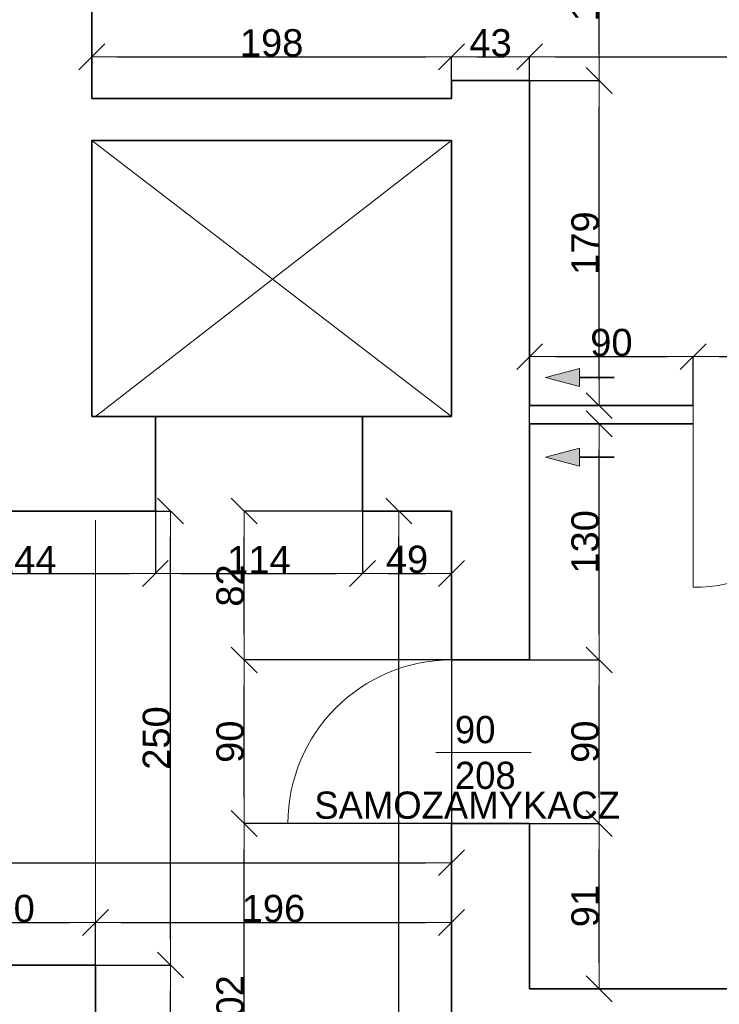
# Model space of a CAD drawing. Header units: metres. Extents: x 7506757 to 756746378, y 5735207 to 582114514.
# Tile 162 of 256: x 7705808 to 7709659, y 5863654 to 5869074. Entities that reach past the tile are written whole.
import ezdxf

# ---------------------------------------------------------------- set-up
doc = ezdxf.new("R2010")
doc.units = ezdxf.units.M
doc.header["$MEASUREMENT"] = 0
doc.header["$PDMODE"] = 2
doc.layers.get('0').update_dxf_attribs({"color": 250, "linetype": 'CONTINUOUS', "lineweight": 100, "plot": 0})
doc.layers.get('Defpoints').update_dxf_attribs({"linetype": 'CONTINUOUS'})
for name, color, linetype, lineweight in [('7 - linia widok1', 7, 'CONTINUOUS', 13), ('M_OCIANA1', 7, 'CONTINUOUS', 13), ('M_OCIANA3', 30, 'CONTINUOUS', 18), ('M_OCIANA6', 5, 'CONTINUOUS', 35), ('m_umeblowanie1', 7, 'CONTINUOUS', 13), ('opis1', 7, 'CONTINUOUS', 13), ('WYMIARY', 8, 'CONTINUOUS', 13)]:
    doc.layers.add(name, color=color, linetype=linetype, lineweight=lineweight)
doc.layers.add('M_OCIANA', color=7, linetype='CONTINUOUS')
doc.layers.add('PWYMIAR', color=7, linetype='CONTINUOUS')
doc.styles.add('GENERATED_STYLE_1', font='arial.ttf')
doc.styles.add('GENERATED_STYLE_2', font='txt')
doc.dimstyles.new('GENERATED_STYLE__1', dxfattribs={"dimtxt": 150, "dimasz": 142.5, "dimexe": 0.18, "dimexo": 0, "dimgap": 0.09, "dimtad": 1, "dimdec": 0, "dimlfac": 0.1, "dimzin": 0, "dimdsep": 46, "dimtxsty": 'GENERATED_STYLE_1', "dimblk": 'ARROWHEAD_6', "dimblk1": 'ARROWHEAD_6', "dimblk2": 'ARROWHEAD_6', "dimcen": 0.09, "dimclrd": 251, "dimclre": 251, "dimclrt": 7, "dimazin": 0, "dimtfac": 1, "dimtdec": 4, "dimtmove": 0, "dimatfit": 3, "dimfxl": 0, "dimtolj": 1, "dimtzin": 0, "dimarcsym": 0})
doc.dimstyles.new('GENERATED_STYLE__2', dxfattribs={"dimtxt": 150, "dimasz": 142.5, "dimexe": 0.18, "dimexo": 0, "dimgap": 0.09, "dimtad": 1, "dimtih": 1, "dimtoh": 1, "dimdec": 0, "dimlfac": 0.1, "dimzin": 0, "dimdsep": 46, "dimtxsty": 'GENERATED_STYLE_1', "dimblk": 'ARROWHEAD_6', "dimblk1": 'ARROWHEAD_6', "dimblk2": 'ARROWHEAD_6', "dimcen": 0.09, "dimclrd": 251, "dimclre": 251, "dimclrt": 7, "dimazin": 0, "dimtfac": 1, "dimtdec": 4, "dimtmove": 0, "dimatfit": 3, "dimfxl": 0, "dimtolj": 1, "dimtzin": 0, "dimarcsym": 0})
doc.dimstyles.new('GENERATED_STYLE__3', dxfattribs={"dimtxt": 150, "dimasz": 142.5, "dimexe": 0.18, "dimexo": 0, "dimgap": 0.09, "dimtad": 1, "dimdec": 0, "dimlfac": 0.1, "dimzin": 0, "dimdsep": 46, "dimtxsty": 'GENERATED_STYLE_1', "dimblk": 'ARROWHEAD_6', "dimblk1": 'ARROWHEAD_6', "dimblk2": 'ARROWHEAD_6', "dimcen": 0.09, "dimclrd": 251, "dimclre": 251, "dimclrt": 7, "dimazin": 0, "dimtfac": 1, "dimtdec": 4, "dimtmove": 2, "dimatfit": 3, "dimfxl": 0, "dimtolj": 1, "dimtzin": 0, "dimarcsym": 0})
doc.dimstyles.new('GENERATED_STYLE__4', dxfattribs={"dimtxt": 150, "dimasz": 142.5, "dimexe": 0.18, "dimexo": 0, "dimgap": 0.09, "dimtad": 1, "dimtih": 1, "dimtoh": 1, "dimdec": 0, "dimlfac": 0.1, "dimzin": 0, "dimdsep": 46, "dimtxsty": 'GENERATED_STYLE_1', "dimblk": 'ARROWHEAD_6', "dimblk1": 'ARROWHEAD_6', "dimblk2": 'ARROWHEAD_6', "dimcen": 0.09, "dimclrd": 251, "dimclre": 251, "dimclrt": 7, "dimazin": 0, "dimtfac": 1, "dimtdec": 4, "dimtmove": 2, "dimatfit": 3, "dimfxl": 0, "dimtolj": 1, "dimtzin": 0, "dimarcsym": 0})

# ---------------------------------------------------------------- blocks, each defined once
blk = doc.blocks.new('Linia_82', base_point=(611521.9, 315686.8))
at = {"layer": 'M_OCIANA1', "linetype": 'Continuous'}
blk.add_hatch(color=256, dxfattribs=at).paths.add_polyline_path([(611521.9, 315686.8), (611708.5, 315736.8), (611708.5, 315636.8)], flags=0)
for p, q in [((611521.9, 315686.8), (611708.5, 315736.8)), ((611708.5, 315736.8), (611708.5, 315636.8)), ((611521.9, 315686.8), (611708.5, 315636.8))]:
    blk.add_line(p, q, dxfattribs=at)
at = {"layer": 'M_OCIANA6', "linetype": 'Continuous'}
blk.add_line((611708.5, 315686.8), (611900.6, 315686.8), dxfattribs=at)
blk = doc.blocks.new('Linia_85', base_point=(611521.9, 316124.8))
at = {"layer": 'M_OCIANA1', "linetype": 'Continuous'}
blk.add_hatch(color=256, dxfattribs=at).paths.add_polyline_path([(611521.9, 316124.8), (611708.5, 316174.8), (611708.5, 316074.8)], flags=0)
for p, q in [((611521.9, 316124.8), (611708.5, 316174.8)), ((611708.5, 316174.8), (611708.5, 316074.8)), ((611521.9, 316124.8), (611708.5, 316074.8))]:
    blk.add_line(p, q, dxfattribs=at)
at = {"layer": 'M_OCIANA6', "linetype": 'Continuous'}
blk.add_line((611708.5, 316124.8), (611900.6, 316124.8), dxfattribs=at)
blk = doc.blocks.new('ARROWHEAD_6')
at = {"color": 0, "linetype": 'Continuous', "lineweight": 0}
for p, q in [((-0.5, -0.5), (0.5, 0.5)), ((0, 0), (-1, 0))]:
    blk.add_line(p, q, dxfattribs=at)
blk = doc.blocks.new('*D6198')
at = {"layer": 'Defpoints', "color": 0, "linetype": 'Continuous', "transparency": 16777216}
for p in [(7706224.6, 5864103.4), (7706224.6, 5863869.7), (7705324.6, 5863799.7)]:
    blk.add_point(p, dxfattribs=at)
at = {"layer": 'PWYMIAR', "color": 251, "linetype": 'Continuous', "lineweight": -2, "transparency": 16777216}
for p, q in [((7705324.6, 5863799.7), (7705324.6, 5864103.5)), ((7705467.1, 5864103.4), (7706082.1, 5864103.4)), ((7706224.6, 5863869.7), (7706224.6, 5864103.5))]:
    blk.add_line(p, q, dxfattribs=at)
at = {"layer": 'PWYMIAR', "color": 251, "linetype": 'Continuous', "lineweight": -2, "transparency": 16777216, "xscale": 142.5, "yscale": 142.5, "zscale": 142.5, "rotation": 180}
blk.add_blockref('ARROWHEAD_6', (7705324.6, 5864103.4), dxfattribs=at)
at = {"layer": 'PWYMIAR', "color": 251, "linetype": 'Continuous', "lineweight": -2, "transparency": 16777216, "xscale": 142.5, "yscale": 142.5, "zscale": 142.5}
blk.add_blockref('ARROWHEAD_6', (7706224.6, 5864103.4), dxfattribs=at)
at = {"layer": 'PWYMIAR', "color": 7, "linetype": 'Continuous', "lineweight": 13, "transparency": 16777216, "insert": (7705774.6, 5864180), "char_height": 150, "attachment_point": 5, "style": 'GENERATED_STYLE_1'}
blk.add_mtext('\\A1;90', dxfattribs=at)
blk = doc.blocks.new('*D6199')
at = {"layer": 'Defpoints', "color": 0, "linetype": 'Continuous', "transparency": 16777216}
for p in [(7708184.6, 5866369.1), (7708184.6, 5864103.4), (7706224.6, 5863869.7)]:
    blk.add_point(p, dxfattribs=at)
at = {"layer": 'PWYMIAR', "color": 251, "linetype": 'Continuous', "lineweight": -2, "transparency": 16777216}
for p, q in [((7708184.6, 5866369.1), (7708184.6, 5864103.2)), ((7706224.6, 5863869.7), (7706224.6, 5864103.5)), ((7706367.1, 5864103.4), (7708042.1, 5864103.4))]:
    blk.add_line(p, q, dxfattribs=at)
at = {"layer": 'PWYMIAR', "color": 251, "linetype": 'Continuous', "lineweight": -2, "transparency": 16777216, "xscale": 142.5, "yscale": 142.5, "zscale": 142.5, "rotation": 180}
blk.add_blockref('ARROWHEAD_6', (7706224.6, 5864103.4), dxfattribs=at)
at = {"layer": 'PWYMIAR', "color": 251, "linetype": 'Continuous', "lineweight": -2, "transparency": 16777216, "xscale": 142.5, "yscale": 142.5, "zscale": 142.5}
blk.add_blockref('ARROWHEAD_6', (7708184.6, 5864103.4), dxfattribs=at)
at = {"layer": 'PWYMIAR', "color": 7, "linetype": 'Continuous', "lineweight": 13, "transparency": 16777216, "insert": (7707204.6, 5864180), "char_height": 150, "attachment_point": 5, "style": 'GENERATED_STYLE_1'}
blk.add_mtext('\\A1;196', dxfattribs=at)
blk = doc.blocks.new('*D6202')
at = {"layer": 'Defpoints', "color": 0, "linetype": 'Continuous', "transparency": 16777216}
for p in [(7706224.6, 5863869.7), (7706637.7, 5863869.7), (7706224.6, 5859459.1)]:
    blk.add_point(p, dxfattribs=at)
at = {"layer": 'PWYMIAR', "color": 251, "linetype": 'Continuous', "lineweight": -2, "transparency": 16777216}
for p, q in [((7706224.6, 5863869.7), (7706637.9, 5863869.7)), ((7706637.7, 5859601.6), (7706637.7, 5863727.2)), ((7706224.6, 5859459.1), (7706637.9, 5859459.1))]:
    blk.add_line(p, q, dxfattribs=at)
at = {"layer": 'PWYMIAR', "color": 251, "linetype": 'Continuous', "lineweight": -2, "transparency": 16777216, "xscale": 142.5, "yscale": 142.5, "zscale": 142.5}
for p, rotation in [((7706637.7, 5863869.7), 90), ((7706637.7, 5859459.1), 270)]:
    blk.add_blockref('ARROWHEAD_6', p, dxfattribs=dict(at, rotation=rotation))
at = {"layer": 'PWYMIAR', "color": 7, "linetype": 'Continuous', "lineweight": 13, "transparency": 16777216, "insert": (7706562.3, 5861664.4), "char_height": 150, "attachment_point": 5, "rotation": 90, "style": 'GENERATED_STYLE_1'}
blk.add_mtext('\\A1;441', dxfattribs=at)
blk = doc.blocks.new('*D6203')
at = {"layer": 'Defpoints', "color": 0, "linetype": 'Continuous', "transparency": 16777216}
for p in [(7706554.6, 5866369.1), (7706637.7, 5866369.1), (7706224.6, 5863869.7)]:
    blk.add_point(p, dxfattribs=at)
at = {"layer": 'PWYMIAR', "color": 251, "linetype": 'Continuous', "lineweight": -2, "transparency": 16777216}
for p, q in [((7706554.6, 5866369.1), (7706637.9, 5866369.1)), ((7706637.7, 5864012.2), (7706637.7, 5866226.6)), ((7706224.6, 5863869.7), (7706637.9, 5863869.7))]:
    blk.add_line(p, q, dxfattribs=at)
at = {"layer": 'PWYMIAR', "color": 251, "linetype": 'Continuous', "lineweight": -2, "transparency": 16777216, "xscale": 142.5, "yscale": 142.5, "zscale": 142.5}
for p, rotation in [((7706637.7, 5866369.1), 90), ((7706637.7, 5863869.7), 270)]:
    blk.add_blockref('ARROWHEAD_6', p, dxfattribs=dict(at, rotation=rotation))
at = {"layer": 'PWYMIAR', "color": 7, "linetype": 'Continuous', "lineweight": 13, "transparency": 16777216, "insert": (7706561.1, 5865119.4), "char_height": 150, "attachment_point": 5, "rotation": 90, "style": 'GENERATED_STYLE_1'}
blk.add_mtext('\\A1;250', dxfattribs=at)
blk = doc.blocks.new('*D6214')
at = {"layer": 'Defpoints', "color": 0, "linetype": 'Continuous', "transparency": 16777216}
for p in [(7707043.3, 5864649.1), (7708184.6, 5864649.1), (7708184.6, 5862629.2)]:
    blk.add_point(p, dxfattribs=at)
at = {"layer": 'PWYMIAR', "color": 251, "linetype": 'Continuous', "lineweight": -2, "transparency": 16777216}
for p, q in [((7708184.6, 5864649.1), (7707043.2, 5864649.1)), ((7707043.3, 5862771.7), (7707043.3, 5864506.6)), ((7708184.6, 5862629.2), (7707043.2, 5862629.2))]:
    blk.add_line(p, q, dxfattribs=at)
at = {"layer": 'PWYMIAR', "color": 251, "linetype": 'Continuous', "lineweight": -2, "transparency": 16777216, "xscale": 142.5, "yscale": 142.5, "zscale": 142.5}
for p, rotation in [((7707043.3, 5864649.1), 90), ((7707043.3, 5862629.2), 270)]:
    blk.add_blockref('ARROWHEAD_6', p, dxfattribs=dict(at, rotation=rotation))
at = {"layer": 'PWYMIAR', "color": 7, "linetype": 'Continuous', "lineweight": 13, "transparency": 16777216, "insert": (7706966.7, 5863639.1), "char_height": 150, "attachment_point": 5, "rotation": 90, "style": 'GENERATED_STYLE_1'}
blk.add_mtext('\\A1;202', dxfattribs=at)
blk = doc.blocks.new('*D6215')
at = {"layer": 'Defpoints', "color": 0, "linetype": 'Continuous', "transparency": 16777216}
for p in [(7707043.3, 5865549.1), (7708184.6, 5865549.1), (7708184.6, 5864649.1)]:
    blk.add_point(p, dxfattribs=at)
at = {"layer": 'PWYMIAR', "color": 251, "linetype": 'Continuous', "lineweight": -2, "transparency": 16777216}
for p, q in [((7708184.6, 5865549.1), (7707043.2, 5865549.1)), ((7707043.3, 5864791.6), (7707043.3, 5865406.6)), ((7708184.6, 5864649.1), (7707043.2, 5864649.1))]:
    blk.add_line(p, q, dxfattribs=at)
at = {"layer": 'PWYMIAR', "color": 251, "linetype": 'Continuous', "lineweight": -2, "transparency": 16777216, "xscale": 142.5, "yscale": 142.5, "zscale": 142.5}
for p, rotation in [((7707043.3, 5865549.1), 90), ((7707043.3, 5864649.1), 270)]:
    blk.add_blockref('ARROWHEAD_6', p, dxfattribs=dict(at, rotation=rotation))
at = {"layer": 'PWYMIAR', "color": 7, "linetype": 'Continuous', "lineweight": 13, "transparency": 16777216, "insert": (7706966.7, 5865099.1), "char_height": 150, "attachment_point": 5, "rotation": 90, "style": 'GENERATED_STYLE_1'}
blk.add_mtext('\\A1;90', dxfattribs=at)
blk = doc.blocks.new('*D6216')
at = {"layer": 'Defpoints', "color": 0, "linetype": 'Continuous', "transparency": 16777216}
for p in [(7707043.3, 5866369.1), (7708184.6, 5866369.1), (7708184.6, 5865549.1)]:
    blk.add_point(p, dxfattribs=at)
at = {"layer": 'PWYMIAR', "color": 251, "linetype": 'Continuous', "lineweight": -2, "transparency": 16777216}
for p, q in [((7708184.6, 5866369.1), (7707043.2, 5866369.1)), ((7707043.3, 5865691.6), (7707043.3, 5866226.6)), ((7708184.6, 5865549.1), (7707043.2, 5865549.1))]:
    blk.add_line(p, q, dxfattribs=at)
at = {"layer": 'PWYMIAR', "color": 251, "linetype": 'Continuous', "lineweight": -2, "transparency": 16777216, "xscale": 142.5, "yscale": 142.5, "zscale": 142.5}
for p, rotation in [((7707043.3, 5866369.1), 90), ((7707043.3, 5865549.1), 270)]:
    blk.add_blockref('ARROWHEAD_6', p, dxfattribs=dict(at, rotation=rotation))
at = {"layer": 'PWYMIAR', "color": 7, "linetype": 'Continuous', "lineweight": 13, "transparency": 16777216, "insert": (7706966.7, 5865959.1), "char_height": 150, "attachment_point": 5, "rotation": 90, "style": 'GENERATED_STYLE_1'}
blk.add_mtext('\\A1;82', dxfattribs=at)
blk = doc.blocks.new('*D6239')
at = {"layer": 'Defpoints', "color": 0, "linetype": 'Continuous', "transparency": 16777216}
for p in [(7708614.6, 5864649.1), (7708997.1, 5864649.1), (7708614.6, 5863739.2)]:
    blk.add_point(p, dxfattribs=at)
at = {"layer": 'PWYMIAR', "color": 251, "linetype": 'Continuous', "lineweight": -2, "transparency": 16777216}
for p, q in [((7708614.6, 5864649.1), (7708997.3, 5864649.1)), ((7708997.1, 5863881.7), (7708997.1, 5864506.6)), ((7708614.6, 5863739.2), (7708997.3, 5863739.2))]:
    blk.add_line(p, q, dxfattribs=at)
at = {"layer": 'PWYMIAR', "color": 251, "linetype": 'Continuous', "lineweight": -2, "transparency": 16777216, "xscale": 142.5, "yscale": 142.5, "zscale": 142.5}
for p, rotation in [((7708997.1, 5864649.1), 90), ((7708997.1, 5863739.2), 270)]:
    blk.add_blockref('ARROWHEAD_6', p, dxfattribs=dict(at, rotation=rotation))
at = {"layer": 'PWYMIAR', "color": 7, "linetype": 'Continuous', "lineweight": 13, "transparency": 16777216, "insert": (7708920.4, 5864194.1), "char_height": 150, "attachment_point": 5, "rotation": 90, "style": 'GENERATED_STYLE_1'}
blk.add_mtext('\\A1;91', dxfattribs=at)
blk = doc.blocks.new('*D6240')
at = {"layer": 'Defpoints', "color": 0, "linetype": 'Continuous', "transparency": 16777216}
for p in [(7708614.6, 5865549.1), (7708997.1, 5865549.1), (7708614.6, 5864649.1)]:
    blk.add_point(p, dxfattribs=at)
at = {"layer": 'PWYMIAR', "color": 251, "linetype": 'Continuous', "lineweight": -2, "transparency": 16777216}
for p, q in [((7708614.6, 5865549.1), (7708997.3, 5865549.1)), ((7708997.1, 5864791.6), (7708997.1, 5865406.6)), ((7708614.6, 5864649.1), (7708997.3, 5864649.1))]:
    blk.add_line(p, q, dxfattribs=at)
at = {"layer": 'PWYMIAR', "color": 251, "linetype": 'Continuous', "lineweight": -2, "transparency": 16777216, "xscale": 142.5, "yscale": 142.5, "zscale": 142.5}
for p, rotation in [((7708997.1, 5865549.1), 90), ((7708997.1, 5864649.1), 270)]:
    blk.add_blockref('ARROWHEAD_6', p, dxfattribs=dict(at, rotation=rotation))
at = {"layer": 'PWYMIAR', "color": 7, "linetype": 'Continuous', "lineweight": 13, "transparency": 16777216, "insert": (7708920.4, 5865099.1), "char_height": 150, "attachment_point": 5, "rotation": 90, "style": 'GENERATED_STYLE_1'}
blk.add_mtext('\\A1;90', dxfattribs=at)
blk = doc.blocks.new('*D6241')
at = {"layer": 'Defpoints', "color": 0, "linetype": 'Continuous', "transparency": 16777216}
for p in [(7708614.6, 5866849.2), (7708997.1, 5866849.2), (7708614.6, 5865549.1)]:
    blk.add_point(p, dxfattribs=at)
at = {"layer": 'PWYMIAR', "color": 251, "linetype": 'Continuous', "lineweight": -2, "transparency": 16777216}
for p, q in [((7708614.6, 5866849.2), (7708997.3, 5866849.2)), ((7708997.1, 5865691.6), (7708997.1, 5866706.7)), ((7708614.6, 5865549.1), (7708997.3, 5865549.1))]:
    blk.add_line(p, q, dxfattribs=at)
at = {"layer": 'PWYMIAR', "color": 251, "linetype": 'Continuous', "lineweight": -2, "transparency": 16777216, "xscale": 142.5, "yscale": 142.5, "zscale": 142.5}
for p, rotation in [((7708997.1, 5866849.2), 90), ((7708997.1, 5865549.1), 270)]:
    blk.add_blockref('ARROWHEAD_6', p, dxfattribs=dict(at, rotation=rotation))
at = {"layer": 'PWYMIAR', "color": 7, "linetype": 'Continuous', "lineweight": 13, "transparency": 16777216, "insert": (7708920.4, 5866199.1), "char_height": 150, "attachment_point": 5, "rotation": 90, "style": 'GENERATED_STYLE_1'}
blk.add_mtext('\\A1;130', dxfattribs=at)
blk = doc.blocks.new('*D6242')
at = {"layer": 'Defpoints', "color": 0, "linetype": 'Continuous', "transparency": 16777216}
for p in [(7708614.6, 5868739.1), (7708997.1, 5868739.1), (7708614.6, 5866949.2)]:
    blk.add_point(p, dxfattribs=at)
at = {"layer": 'PWYMIAR', "color": 251, "linetype": 'Continuous', "lineweight": -2, "transparency": 16777216}
for p, q in [((7708614.6, 5868739.1), (7708997.3, 5868739.1)), ((7708997.1, 5867091.7), (7708997.1, 5868596.6)), ((7708614.6, 5866949.2), (7708997.3, 5866949.2))]:
    blk.add_line(p, q, dxfattribs=at)
at = {"layer": 'PWYMIAR', "color": 251, "linetype": 'Continuous', "lineweight": -2, "transparency": 16777216, "xscale": 142.5, "yscale": 142.5, "zscale": 142.5}
for p, rotation in [((7708997.1, 5868739.1), 90), ((7708997.1, 5866949.2), 270)]:
    blk.add_blockref('ARROWHEAD_6', p, dxfattribs=dict(at, rotation=rotation))
at = {"layer": 'PWYMIAR', "color": 7, "linetype": 'Continuous', "lineweight": 13, "transparency": 16777216, "insert": (7708920.4, 5867844.1), "char_height": 150, "attachment_point": 5, "rotation": 90, "style": 'GENERATED_STYLE_1'}
blk.add_mtext('\\A1;179', dxfattribs=at)
blk = doc.blocks.new('*D6243')
at = {"layer": 'Defpoints', "color": 0, "linetype": 'Continuous', "transparency": 16777216}
for p in [(7708614.6, 5869739.1), (7708997.1, 5869739.1), (7708614.6, 5868739.1)]:
    blk.add_point(p, dxfattribs=at)
at = {"layer": 'PWYMIAR', "color": 251, "linetype": 'Continuous', "lineweight": -2, "transparency": 16777216}
for p, q in [((7708614.6, 5869739.1), (7708997.3, 5869739.1)), ((7708997.1, 5868881.6), (7708997.1, 5869596.6)), ((7708614.6, 5868739.1), (7708997.3, 5868739.1))]:
    blk.add_line(p, q, dxfattribs=at)
at = {"layer": 'PWYMIAR', "color": 251, "linetype": 'Continuous', "lineweight": -2, "transparency": 16777216, "xscale": 142.5, "yscale": 142.5, "zscale": 142.5}
for p, rotation in [((7708997.1, 5869739.1), 90), ((7708997.1, 5868739.1), 270)]:
    blk.add_blockref('ARROWHEAD_6', p, dxfattribs=dict(at, rotation=rotation))
at = {"layer": 'PWYMIAR', "color": 7, "linetype": 'Continuous', "lineweight": 13, "transparency": 16777216, "insert": (7708920.4, 5869239.1), "char_height": 150, "attachment_point": 5, "rotation": 90, "style": 'GENERATED_STYLE_1'}
blk.add_mtext('\\A1;100', dxfattribs=at)
blk = doc.blocks.new('*D6245')
at = {"layer": 'Defpoints', "color": 0, "linetype": 'Continuous', "transparency": 16777216}
for p in [(7709514.6, 5867219.1), (7708614.6, 5866949.2), (7709514.6, 5866949.2)]:
    blk.add_point(p, dxfattribs=at)
at = {"layer": 'PWYMIAR', "color": 251, "linetype": 'Continuous', "lineweight": -2, "transparency": 16777216}
for p, q in [((7708614.6, 5866949.2), (7708614.6, 5867219.3)), ((7708757.1, 5867219.1), (7709372.1, 5867219.1)), ((7709514.6, 5866949.2), (7709514.6, 5867219.3))]:
    blk.add_line(p, q, dxfattribs=at)
at = {"layer": 'PWYMIAR', "color": 251, "linetype": 'Continuous', "lineweight": -2, "transparency": 16777216, "xscale": 142.5, "yscale": 142.5, "zscale": 142.5, "rotation": 180}
blk.add_blockref('ARROWHEAD_6', (7708614.6, 5867219.1), dxfattribs=at)
at = {"layer": 'PWYMIAR', "color": 251, "linetype": 'Continuous', "lineweight": -2, "transparency": 16777216, "xscale": 142.5, "yscale": 142.5, "zscale": 142.5}
blk.add_blockref('ARROWHEAD_6', (7709514.6, 5867219.1), dxfattribs=at)
at = {"layer": 'PWYMIAR', "color": 7, "linetype": 'Continuous', "lineweight": 13, "transparency": 16777216, "insert": (7709064.6, 5867295.8), "char_height": 150, "attachment_point": 5, "style": 'GENERATED_STYLE_1'}
blk.add_mtext('\\A1;90', dxfattribs=at)
blk = doc.blocks.new('*D6246')
at = {"layer": 'Defpoints', "color": 0, "linetype": 'Continuous', "transparency": 16777216}
for p in [(7710414.6, 5867219.1), (7709514.6, 5866949.2), (7710414.6, 5866949.2)]:
    blk.add_point(p, dxfattribs=at)
at = {"layer": 'PWYMIAR', "color": 251, "linetype": 'Continuous', "lineweight": -2, "transparency": 16777216}
for p, q in [((7709514.6, 5866949.2), (7709514.6, 5867219.3)), ((7709657.1, 5867219.1), (7710272.1, 5867219.1)), ((7710414.6, 5866949.2), (7710414.6, 5867219.3))]:
    blk.add_line(p, q, dxfattribs=at)
at = {"layer": 'PWYMIAR', "color": 251, "linetype": 'Continuous', "lineweight": -2, "transparency": 16777216, "xscale": 142.5, "yscale": 142.5, "zscale": 142.5, "rotation": 180}
blk.add_blockref('ARROWHEAD_6', (7709514.6, 5867219.1), dxfattribs=at)
at = {"layer": 'PWYMIAR', "color": 251, "linetype": 'Continuous', "lineweight": -2, "transparency": 16777216, "xscale": 142.5, "yscale": 142.5, "zscale": 142.5}
blk.add_blockref('ARROWHEAD_6', (7710414.6, 5867219.1), dxfattribs=at)
at = {"layer": 'PWYMIAR', "color": 7, "linetype": 'Continuous', "lineweight": 13, "transparency": 16777216, "insert": (7709964.6, 5867295.8), "char_height": 150, "attachment_point": 5, "style": 'GENERATED_STYLE_1'}
blk.add_mtext('\\A1;90', dxfattribs=at)
blk = doc.blocks.new('*D6255')
at = {"layer": 'Defpoints', "color": 0, "linetype": 'Continuous', "transparency": 16777216}
for p in [(7710504.6, 5863639.2), (7710978.4, 5863639.2), (7708614.6, 5860499.2)]:
    blk.add_point(p, dxfattribs=at)
at = {"layer": 'PWYMIAR', "color": 251, "linetype": 'Continuous', "lineweight": -2, "transparency": 16777216}
for p, q in [((7710504.6, 5863639.2), (7710978.6, 5863639.2)), ((7710978.4, 5860641.7), (7710978.4, 5863496.7)), ((7708614.6, 5860499.2), (7710978.6, 5860499.2))]:
    blk.add_line(p, q, dxfattribs=at)
at = {"layer": 'PWYMIAR', "color": 251, "linetype": 'Continuous', "lineweight": -2, "transparency": 16777216, "xscale": 142.5, "yscale": 142.5, "zscale": 142.5}
for p, rotation in [((7710978.4, 5863639.2), 90), ((7710978.4, 5860499.2), 270)]:
    blk.add_blockref('ARROWHEAD_6', p, dxfattribs=dict(at, rotation=rotation))
at = {"layer": 'PWYMIAR', "color": 7, "linetype": 'Continuous', "lineweight": 13, "transparency": 16777216, "insert": (7710901.7, 5862069.2), "char_height": 150, "attachment_point": 5, "rotation": 90, "style": 'GENERATED_STYLE_1'}
blk.add_mtext('\\A1;314', dxfattribs=at)
blk = doc.blocks.new('*D6257')
at = {"layer": 'Defpoints', "color": 0, "linetype": 'Continuous', "transparency": 16777216}
for p in [(7708184.6, 5868868.9), (7708184.6, 5868739.1), (7706204.6, 5868639.1)]:
    blk.add_point(p, dxfattribs=at)
at = {"layer": 'PWYMIAR', "color": 251, "linetype": 'Continuous', "lineweight": -2, "transparency": 16777216}
for p, q in [((7706204.6, 5868639.1), (7706204.6, 5868869.1)), ((7706347.1, 5868868.9), (7708042.1, 5868868.9)), ((7708184.6, 5868739.1), (7708184.6, 5868869.1))]:
    blk.add_line(p, q, dxfattribs=at)
at = {"layer": 'PWYMIAR', "color": 251, "linetype": 'Continuous', "lineweight": -2, "transparency": 16777216, "xscale": 142.5, "yscale": 142.5, "zscale": 142.5, "rotation": 180}
blk.add_blockref('ARROWHEAD_6', (7706204.6, 5868868.9), dxfattribs=at)
at = {"layer": 'PWYMIAR', "color": 251, "linetype": 'Continuous', "lineweight": -2, "transparency": 16777216, "xscale": 142.5, "yscale": 142.5, "zscale": 142.5}
blk.add_blockref('ARROWHEAD_6', (7708184.6, 5868868.9), dxfattribs=at)
at = {"layer": 'PWYMIAR', "color": 7, "linetype": 'Continuous', "lineweight": 13, "transparency": 16777216, "insert": (7707194.6, 5868945.6), "char_height": 150, "attachment_point": 5, "style": 'GENERATED_STYLE_1'}
blk.add_mtext('\\A1;198', dxfattribs=at)
blk = doc.blocks.new('*D6258')
at = {"layer": 'Defpoints', "color": 0, "linetype": 'Continuous', "transparency": 16777216}
for p in [(7708614.6, 5868868.9), (7708184.6, 5868739.1), (7708614.6, 5866849.2)]:
    blk.add_point(p, dxfattribs=at)
at = {"layer": 'PWYMIAR', "color": 251, "linetype": 'Continuous', "lineweight": -2, "transparency": 16777216}
for p, q in [((7708184.6, 5868739.1), (7708184.6, 5868869.1)), ((7708327.1, 5868868.9), (7708472.1, 5868868.9)), ((7708614.6, 5866849.2), (7708614.6, 5868869.1))]:
    blk.add_line(p, q, dxfattribs=at)
at = {"layer": 'PWYMIAR', "color": 251, "linetype": 'Continuous', "lineweight": -2, "transparency": 16777216, "xscale": 142.5, "yscale": 142.5, "zscale": 142.5, "rotation": 180}
blk.add_blockref('ARROWHEAD_6', (7708184.6, 5868868.9), dxfattribs=at)
at = {"layer": 'PWYMIAR', "color": 251, "linetype": 'Continuous', "lineweight": -2, "transparency": 16777216, "xscale": 142.5, "yscale": 142.5, "zscale": 142.5}
blk.add_blockref('ARROWHEAD_6', (7708614.6, 5868868.9), dxfattribs=at)
at = {"layer": 'PWYMIAR', "color": 7, "linetype": 'Continuous', "lineweight": 13, "transparency": 16777216, "insert": (7708399.6, 5868945.7), "char_height": 150, "attachment_point": 5, "style": 'GENERATED_STYLE_1'}
blk.add_mtext('\\A1;43', dxfattribs=at)
blk = doc.blocks.new('*D6259')
at = {"layer": 'Defpoints', "color": 0, "linetype": 'Continuous', "transparency": 16777216}
for p in [(7713914.6, 5868868.9), (7708614.6, 5866849.2), (7713914.6, 5866849.2)]:
    blk.add_point(p, dxfattribs=at)
at = {"layer": 'PWYMIAR', "color": 251, "linetype": 'Continuous', "lineweight": -2, "transparency": 16777216}
for p, q in [((7708614.6, 5866849.2), (7708614.6, 5868869.1)), ((7708757.1, 5868868.9), (7713772.1, 5868868.9)), ((7713914.6, 5866849.2), (7713914.6, 5868869.1))]:
    blk.add_line(p, q, dxfattribs=at)
at = {"layer": 'PWYMIAR', "color": 251, "linetype": 'Continuous', "lineweight": -2, "transparency": 16777216, "xscale": 142.5, "yscale": 142.5, "zscale": 142.5, "rotation": 180}
blk.add_blockref('ARROWHEAD_6', (7708614.6, 5868868.9), dxfattribs=at)
at = {"layer": 'PWYMIAR', "color": 251, "linetype": 'Continuous', "lineweight": -2, "transparency": 16777216, "xscale": 142.5, "yscale": 142.5, "zscale": 142.5}
blk.add_blockref('ARROWHEAD_6', (7713914.6, 5868868.9), dxfattribs=at)
at = {"layer": 'PWYMIAR', "color": 7, "linetype": 'Continuous', "lineweight": 13, "transparency": 16777216, "insert": (7711264.6, 5868945.7), "char_height": 150, "attachment_point": 5, "style": 'GENERATED_STYLE_1'}
blk.add_mtext('\\A1;530', dxfattribs=at)
blk = doc.blocks.new('*D6272')
at = {"layer": 'Defpoints', "color": 0, "linetype": 'Continuous', "transparency": 16777216}
for p in [(7688854.6, 5866369.1), (7708184.6, 5866369.1), (7708184.6, 5864433)]:
    blk.add_point(p, dxfattribs=at)
at = {"layer": 'PWYMIAR', "color": 251, "linetype": 'Continuous', "lineweight": -2, "transparency": 16777216}
for p, q in [((7688854.6, 5866369.1), (7688854.6, 5864432.8)), ((7708184.6, 5866369.1), (7708184.6, 5864432.8)), ((7688997.1, 5864433), (7708042.1, 5864433))]:
    blk.add_line(p, q, dxfattribs=at)
at = {"layer": 'PWYMIAR', "color": 251, "linetype": 'Continuous', "lineweight": -2, "transparency": 16777216, "xscale": 142.5, "yscale": 142.5, "zscale": 142.5, "rotation": 180}
blk.add_blockref('ARROWHEAD_6', (7688854.6, 5864433), dxfattribs=at)
at = {"layer": 'PWYMIAR', "color": 251, "linetype": 'Continuous', "lineweight": -2, "transparency": 16777216, "xscale": 142.5, "yscale": 142.5, "zscale": 142.5}
blk.add_blockref('ARROWHEAD_6', (7708184.6, 5864433), dxfattribs=at)
at = {"layer": 'PWYMIAR', "color": 7, "linetype": 'Continuous', "lineweight": 13, "transparency": 16777216, "insert": (7698519.6, 5864509.8), "char_height": 150, "attachment_point": 5, "style": 'GENERATED_STYLE_1'}
blk.add_mtext('\\A1;1933', dxfattribs=at)
blk = doc.blocks.new('*D6284')
at = {"layer": 'Defpoints', "color": 0, "linetype": 'Continuous', "transparency": 16777216}
for p in [(7706554.6, 5866369.1), (7706554.6, 5866025.7), (7705116.9, 5865793.6)]:
    blk.add_point(p, dxfattribs=at)
at = {"layer": 'PWYMIAR', "color": 251, "linetype": 'Continuous', "lineweight": -2, "transparency": 16777216}
for p, q in [((7706554.6, 5866369.1), (7706554.6, 5866025.6)), ((7705116.9, 5865793.6), (7705116.9, 5866025.9)), ((7705259.4, 5866025.7), (7706412.1, 5866025.7))]:
    blk.add_line(p, q, dxfattribs=at)
at = {"layer": 'PWYMIAR', "color": 251, "linetype": 'Continuous', "lineweight": -2, "transparency": 16777216, "xscale": 142.5, "yscale": 142.5, "zscale": 142.5, "rotation": 180}
blk.add_blockref('ARROWHEAD_6', (7705116.9, 5866025.7), dxfattribs=at)
at = {"layer": 'PWYMIAR', "color": 251, "linetype": 'Continuous', "lineweight": -2, "transparency": 16777216, "xscale": 142.5, "yscale": 142.5, "zscale": 142.5}
blk.add_blockref('ARROWHEAD_6', (7706554.6, 5866025.7), dxfattribs=at)
at = {"layer": 'PWYMIAR', "color": 7, "linetype": 'Continuous', "lineweight": 13, "transparency": 16777216, "insert": (7705835.7, 5866101.1), "char_height": 150, "attachment_point": 5, "style": 'GENERATED_STYLE_1'}
blk.add_mtext('\\A1;144', dxfattribs=at)
blk = doc.blocks.new('*D6285')
at = {"layer": 'Defpoints', "color": 0, "linetype": 'Continuous', "transparency": 16777216}
for p in [(7706554.6, 5866369.1), (7707694.6, 5866369.1), (7707694.6, 5866025.7)]:
    blk.add_point(p, dxfattribs=at)
at = {"layer": 'PWYMIAR', "color": 251, "linetype": 'Continuous', "lineweight": -2, "transparency": 16777216}
for p, q in [((7706554.6, 5866369.1), (7706554.6, 5866025.6)), ((7707694.6, 5866369.1), (7707694.6, 5866025.6)), ((7706697.1, 5866025.7), (7707552.1, 5866025.7))]:
    blk.add_line(p, q, dxfattribs=at)
at = {"layer": 'PWYMIAR', "color": 251, "linetype": 'Continuous', "lineweight": -2, "transparency": 16777216, "xscale": 142.5, "yscale": 142.5, "zscale": 142.5, "rotation": 180}
blk.add_blockref('ARROWHEAD_6', (7706554.6, 5866025.7), dxfattribs=at)
at = {"layer": 'PWYMIAR', "color": 251, "linetype": 'Continuous', "lineweight": -2, "transparency": 16777216, "xscale": 142.5, "yscale": 142.5, "zscale": 142.5}
blk.add_blockref('ARROWHEAD_6', (7707694.6, 5866025.7), dxfattribs=at)
at = {"layer": 'PWYMIAR', "color": 7, "linetype": 'Continuous', "lineweight": 13, "transparency": 16777216, "insert": (7707124.6, 5866101.1), "char_height": 150, "attachment_point": 5, "style": 'GENERATED_STYLE_1'}
blk.add_mtext('\\A1;114', dxfattribs=at)
blk = doc.blocks.new('*D6286')
at = {"layer": 'Defpoints', "color": 0, "linetype": 'Continuous', "transparency": 16777216}
for p in [(7707694.6, 5866369.1), (7708184.6, 5866369.1), (7708184.6, 5866025.7)]:
    blk.add_point(p, dxfattribs=at)
at = {"layer": 'PWYMIAR', "color": 251, "linetype": 'Continuous', "lineweight": -2, "transparency": 16777216}
for p, q in [((7707694.6, 5866369.1), (7707694.6, 5866025.6)), ((7708184.6, 5866369.1), (7708184.6, 5866025.6)), ((7707837.1, 5866025.7), (7708042.1, 5866025.7))]:
    blk.add_line(p, q, dxfattribs=at)
at = {"layer": 'PWYMIAR', "color": 251, "linetype": 'Continuous', "lineweight": -2, "transparency": 16777216, "xscale": 142.5, "yscale": 142.5, "zscale": 142.5, "rotation": 180}
blk.add_blockref('ARROWHEAD_6', (7707694.6, 5866025.7), dxfattribs=at)
at = {"layer": 'PWYMIAR', "color": 251, "linetype": 'Continuous', "lineweight": -2, "transparency": 16777216, "xscale": 142.5, "yscale": 142.5, "zscale": 142.5}
blk.add_blockref('ARROWHEAD_6', (7708184.6, 5866025.7), dxfattribs=at)
at = {"layer": 'PWYMIAR', "color": 7, "linetype": 'Continuous', "lineweight": 13, "transparency": 16777216, "insert": (7707939.6, 5866102.4), "char_height": 150, "attachment_point": 5, "style": 'GENERATED_STYLE_1'}
blk.add_mtext('\\A1;49', dxfattribs=at)
blk = doc.blocks.new('*D6287')
at = {"layer": 'Defpoints', "color": 0, "linetype": 'Continuous', "transparency": 16777216}
for p in [(7707894.2, 5866369.1), (7708184.6, 5866369.1), (7708184.6, 5857239.1)]:
    blk.add_point(p, dxfattribs=at)
at = {"layer": 'PWYMIAR', "color": 251, "linetype": 'Continuous', "lineweight": -2, "transparency": 16777216}
for p, q in [((7708184.6, 5866369.1), (7707894, 5866369.1)), ((7707894.2, 5857381.6), (7707894.2, 5866226.6)), ((7708184.6, 5857239.1), (7707894, 5857239.1))]:
    blk.add_line(p, q, dxfattribs=at)
at = {"layer": 'PWYMIAR', "color": 251, "linetype": 'Continuous', "lineweight": -2, "transparency": 16777216, "xscale": 142.5, "yscale": 142.5, "zscale": 142.5}
for p, rotation in [((7707894.2, 5866369.1), 90), ((7707894.2, 5857239.1), 270)]:
    blk.add_blockref('ARROWHEAD_6', p, dxfattribs=dict(at, rotation=rotation))
at = {"layer": 'PWYMIAR', "color": 7, "linetype": 'Continuous', "lineweight": 13, "transparency": 16777216, "insert": (7707817.5, 5861804.1), "char_height": 150, "attachment_point": 5, "rotation": 90, "style": 'GENERATED_STYLE_1'}
blk.add_mtext('\\A1;913', dxfattribs=at)

msp = doc.modelspace()

# ---------------------------------------------------------------- linework, layer by layer
at = {"layer": '7 - linia widok1', "linetype": 'Continuous'}
msp.add_line((7708623.4, 5865040.2), (7708098.9, 5865040.2), dxfattribs=at)
at = {"layer": 'M_OCIANA3', "linetype": 'Continuous'}
msp.add_line((7709514.6, 5866849.2), (7709514.6, 5866949.2), dxfattribs=at)
at = {"layer": 'M_OCIANA6', "linetype": 'Continuous'}
for p, q in [((7706204.6, 5869809.1), (7706204.6, 5868639.1)), ((7708614.6, 5868739.1), (7708184.6, 5868739.1)), ((7708184.6, 5868739.1), (7708184.6, 5868639.1)), ((7708614.6, 5868739.1), (7708614.6, 5866949.2)), ((7706204.6, 5868639.1), (7708184.6, 5868639.1)), ((7706204.6, 5868409.1), (7708184.6, 5868409.1)), ((7706204.6, 5868409.1), (7706204.6, 5866889.1)), ((7708184.6, 5868409.1), (7708184.6, 5866889.1)), ((7706204.6, 5868389.1), (7706204.6, 5866889.1)), ((7709514.6, 5866949.2), (7708614.6, 5866949.2)), ((7706554.6, 5866889.1), (7706554.6, 5866369.1)), ((7707694.6, 5866889.1), (7707694.6, 5866369.1)), ((7708614.6, 5866849.2), (7708614.6, 5865549.1)), ((7709514.6, 5866849.2), (7708614.6, 5866849.2)), ((7705324.6, 5866369.1), (7706554.6, 5866369.1)), ((7707694.6, 5866369.1), (7708184.6, 5866369.1)), ((7708184.6, 5866369.1), (7708184.6, 5865549.1)), ((7708184.6, 5865549.1), (7708614.6, 5865549.1)), ((7708184.6, 5864649.1), (7708614.6, 5864649.1)), ((7708184.6, 5864649.1), (7708184.6, 5862629.2)), ((7708614.6, 5864649.1), (7708614.6, 5863739.2)), ((7705324.6, 5863869.7), (7706224.6, 5863869.7)), ((7706224.6, 5859459.1), (7706224.6, 5863869.7)), ((7713914.6, 5863739.2), (7708614.6, 5863739.2))]:
    msp.add_line(p, q, dxfattribs=at)
at = {"layer": 'M_OCIANA6'}
msp.add_line((7706204.6, 5866889.1), (7708184.6, 5866889.1), dxfattribs=at)
at = {"layer": 'm_umeblowanie1', "linetype": 'Continuous'}
for p, q in [((7706204.6, 5868409.1), (7708184.6, 5866889.1)), ((7706224.6, 5866889.1), (7708184.6, 5868409.1)), ((7709514.6, 5866849.2), (7709514.6, 5865949.2)), ((7708184.6, 5864649.1), (7707284.6, 5864649.1))]:
    msp.add_line(p, q, dxfattribs=at)
at = {"layer": 'm_umeblowanie1'}
msp.add_line((7706224.6, 5866319.1), (7706224.6, 5863869.5), dxfattribs=at)
at = {"layer": 'm_umeblowanie1', "linetype": 'Continuous'}
for centre, start, end in [((7709514.6, 5866849.2), 270, 0), ((7708184.6, 5864649.1), 90, 180)]:
    msp.add_arc(centre, 900, start, end, dxfattribs=at)

# ---------------------------------------------------------------- block references
at = {"layer": 'M_OCIANA', "color": 5, "linetype": 'Continuous', "lineweight": 35}
for name, p in [('Linia_85', (7708701.7, 5867104)), ('Linia_82', (7708701.7, 5866666))]:
    msp.add_blockref(name, p, dxfattribs=at)

# ---------------------------------------------------------------- texts
at = {"layer": 'opis1', "linetype": 'Continuous', "insert": (7708203.4, 5865241), "char_height": 150, "width": 563.056, "attachment_point": 1, "line_spacing_factor": 1.008016, "style": 'GENERATED_STYLE_2'}
msp.add_mtext('{90\\P208}', dxfattribs=at)
at = {"layer": 'WYMIARY', "color": 11, "linetype": 'ByBlock', "lineweight": 18, "true_color": 0xf57f8e, "insert": (7707429.5, 5864824.8), "char_height": 150, "attachment_point": 1, "style": 'GENERATED_STYLE_2'}
msp.add_mtext('SAMOZAMYKACZ', dxfattribs=at)

# ---------------------------------------------------------------- dimensions: what is measured, and where the dimension line sits
at = {"layer": 'PWYMIAR', "color": 251, "linetype": 'Continuous', "lineweight": 13}
for base, p1, p2, dimstyle, picture, middle in [((7708997.1, 5869739.1), (7708614.6, 5868739.1), (7708614.6, 5869739.1), 'GENERATED_STYLE__1', '*D6243', (7708920.4, 5869239.1)), ((7708997.1, 5868739.1), (7708614.6, 5866949.2), (7708614.6, 5868739.1), 'GENERATED_STYLE__1', '*D6242', (7708920.4, 5867844.1)), ((7708997.1, 5866849.2), (7708614.6, 5865549.1), (7708614.6, 5866849.2), 'GENERATED_STYLE__3', '*D6241', (7708920.4, 5866199.1)), ((7706637.7, 5866369.1), (7706224.6, 5863869.7), (7706554.6, 5866369.1), 'GENERATED_STYLE__1', '*D6203', (7706561.1, 5865119.4)), ((7707043.3, 5866369.1), (7708184.6, 5865549.1), (7708184.6, 5866369.1), 'GENERATED_STYLE__3', '*D6216', (7706966.7, 5865959.1)), ((7707894.2, 5866369.1), (7708184.6, 5857239.1), (7708184.6, 5866369.1), 'GENERATED_STYLE__3', '*D6287', (7707817.5, 5861804.1)), ((7707043.3, 5865549.1), (7708184.6, 5864649.1), (7708184.6, 5865549.1), 'GENERATED_STYLE__1', '*D6215', (7706966.7, 5865099.1)), ((7708997.1, 5865549.1), (7708614.6, 5864649.1), (7708614.6, 5865549.1), 'GENERATED_STYLE__1', '*D6240', (7708920.4, 5865099.1)), ((7707043.3, 5864649.1), (7708184.6, 5862629.2), (7708184.6, 5864649.1), 'GENERATED_STYLE__1', '*D6214', (7706966.7, 5863639.1)), ((7708997.1, 5864649.1), (7708614.6, 5863739.2), (7708614.6, 5864649.1), 'GENERATED_STYLE__1', '*D6239', (7708920.4, 5864194.1)), ((7706637.7, 5863869.7), (7706224.6, 5859459.1), (7706224.6, 5863869.7), 'GENERATED_STYLE__1', '*D6202', (7706562.3, 5861664.4)), ((7710978.4, 5863639.2), (7708614.6, 5860499.2), (7710504.6, 5863639.2), 'GENERATED_STYLE__1', '*D6255', (7710901.7, 5862069.2))]:
    dim = msp.add_linear_dim(base=base, p1=p1, p2=p2, angle=90, dimstyle=dimstyle, dxfattribs=at)
    dim.commit()
    dim.dimension.update_dxf_attribs({"geometry": picture, "text_midpoint": middle})
for base, p1, p2, dimstyle, picture, middle in [((7708184.6, 5868868.9), (7706204.6, 5868639.1), (7708184.6, 5868739.1), 'GENERATED_STYLE__2', '*D6257', (7707194.6, 5868945.6)), ((7708614.6, 5868868.9), (7708184.6, 5868739.1), (7708614.6, 5866849.2), 'GENERATED_STYLE__4', '*D6258', (7708399.6, 5868945.7)), ((7713914.6, 5868868.9), (7708614.6, 5866849.2), (7713914.6, 5866849.2), 'GENERATED_STYLE__2', '*D6259', (7711264.6, 5868945.7)), ((7709514.6, 5867219.1), (7708614.6, 5866949.2), (7709514.6, 5866949.2), 'GENERATED_STYLE__4', '*D6245', (7709064.6, 5867295.8)), ((7710414.6, 5867219.1), (7709514.6, 5866949.2), (7710414.6, 5866949.2), 'GENERATED_STYLE__2', '*D6246', (7709964.6, 5867295.8)), ((7708184.6, 5864433), (7688854.6, 5866369.1), (7708184.6, 5866369.1), 'GENERATED_STYLE__2', '*D6272', (7698519.6, 5864509.8)), ((7706554.6, 5866025.7), (7705116.9, 5865793.6), (7706554.6, 5866369.1), 'GENERATED_STYLE__2', '*D6284', (7705835.7, 5866101.1)), ((7708184.6, 5864103.4), (7706224.6, 5863869.7), (7708184.6, 5866369.1), 'GENERATED_STYLE__2', '*D6199', (7707204.6, 5864180)), ((7707694.6, 5866025.7), (7706554.6, 5866369.1), (7707694.6, 5866369.1), 'GENERATED_STYLE__4', '*D6285', (7707124.6, 5866101.1)), ((7708184.6, 5866025.7), (7707694.6, 5866369.1), (7708184.6, 5866369.1), 'GENERATED_STYLE__4', '*D6286', (7707939.6, 5866102.4)), ((7706224.6, 5864103.4), (7705324.6, 5863799.7), (7706224.6, 5863869.7), 'GENERATED_STYLE__2', '*D6198', (7705774.6, 5864180))]:
    dim = msp.add_linear_dim(base=base, p1=p1, p2=p2, dimstyle=dimstyle, dxfattribs=at)
    dim.commit()
    dim.dimension.update_dxf_attribs({"geometry": picture, "text_midpoint": middle})

doc.saveas('drawing.dxf')
